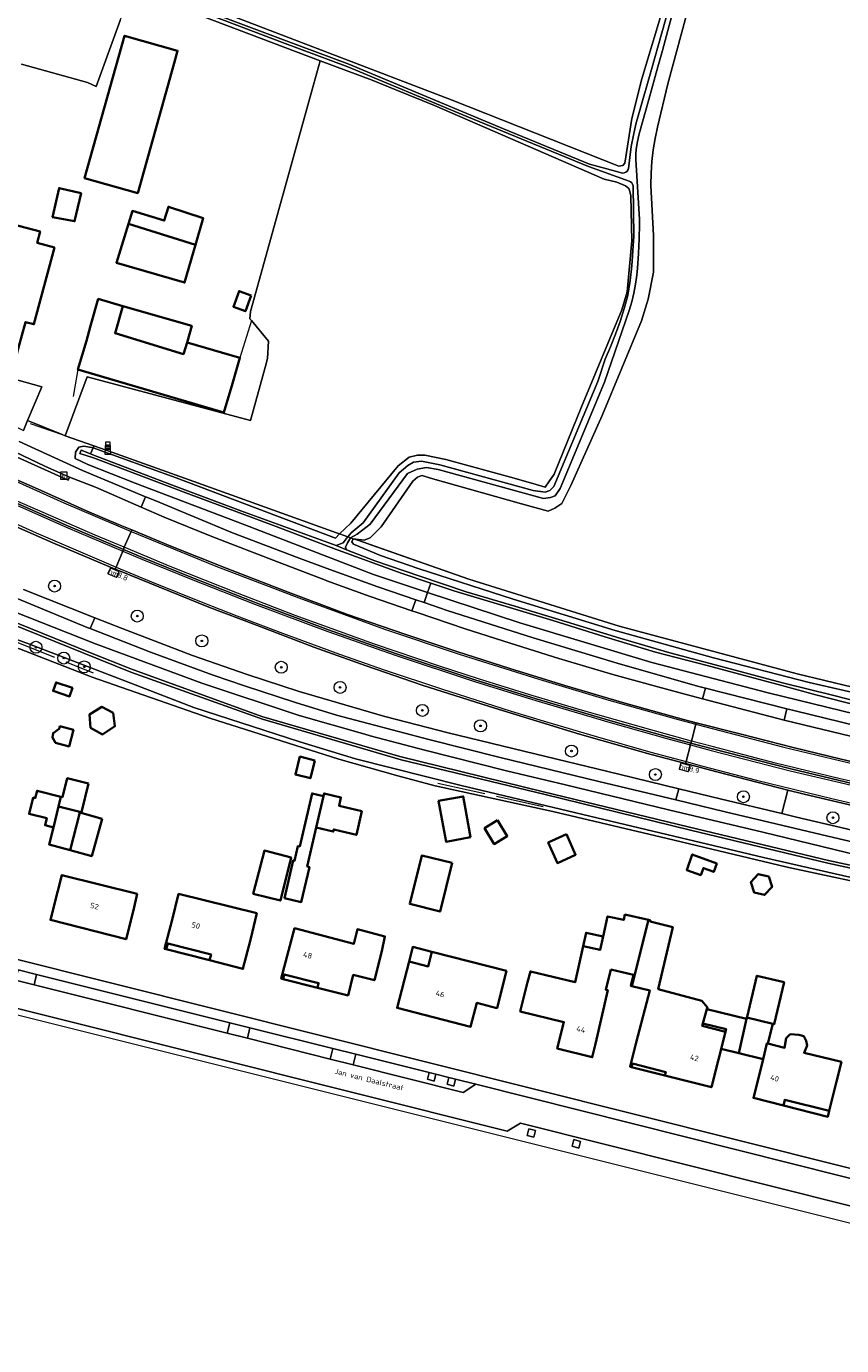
# Model space of a CAD drawing. Header units: metres. Extents: x 178952 to 185583, y 415201 to 419317.
# Tile 135 of 165: x 184830 to 184966, y 415333 to 415553. Entities that reach past the tile are written whole.
import ezdxf
from ezdxf.enums import TextEntityAlignment as Align

# ---------------------------------------------------------------- set-up
doc = ezdxf.new("R2010")
doc.units = ezdxf.units.M
doc.linetypes.add('IE-TERREINAFSCHEIDING', pattern=[10, 8, -2])
for name, color, linetype, lineweight in [('B-WE-AM-AS_WEG-T18', 1, 'Continuous', 18), ('B-WE-VW-HECTOMETRERING-S', 7, 'Continuous', 25), ('B-XX-GR-BOOM-S', 90, 'Continuous', 25), ('B-XX-IE-MEUBILAIR_WEGMEUBILAIR-S', 7, 'Continuous', 25), ('B-XX-IE-TERREINAFSCHEIDING-G', 253, 'IE-TERREINAFSCHEIDING', 18), ('B-XX-IE-TERREINAFSCHEIDING_KUNSTMATIG_HEKWERK_RASTER-G', 253, 'IE-TERREINAFSCHEIDING-KUNSTMATIG', 18), ('B-XX-OG-BEBOUWING-GV', 252, 'Continuous', 35), ('B-XX-OG-BEBOUWING-T18', 252, 'Continuous', 18), ('B-XX-OG-BEBOUWING_SCHUUR-GV', 252, 'Continuous', 35), ('B-XX-OG-TERREIN_CULTUURSCHEIDING-GV', 253, 'Continuous', 18), ('B-XX-OG-TOPOGRAFIE-T18', 253, 'Continuous', 18), ('B-XX-OG-WATER-GV', 253, 'Continuous', 18), ('B-XX-OG-WATER_SLOOT-GV', 253, 'Continuous', 18), ('B-XX-OG-WEG-GV', 253, 'Continuous', 18), ('B-XX-RI-GWA_KOLK-S', 30, 'Continuous', 25), ('B-XX-VW-MARKERING-G', 253, 'Continuous', 18)]:
    doc.layers.add(name, color=color, linetype=linetype, lineweight=lineweight)
doc.styles.add('NLCS-ISO', font='NLCS-ISO.ttf')
doc.styles.add('NLCS-ISO-M-T18', font='NLCS-ISO.ttf', dxfattribs={"height": 1.8})
doc.styles.add('NLCS-ISO-M500-T18', font='NLCS-ISO.ttf', dxfattribs={"height": 0.9})
doc.linetypes.add('IE-TERREINAFSCHEIDING-KUNSTMATIG', pattern='A,4,[82,NLCS.SHX,S=0.75,R=90,X=0,Y=0],4,-2', length=10)

# ---------------------------------------------------------------- blocks, each defined once
blk = doc.blocks.new('SIE-WEG_PAAL_GRENSPAAL-SO')
at = {"linetype": 'ByBlock', "lineweight": 18}
h = blk.add_hatch(color=0, dxfattribs=at)
h.dxf.hatch_style = 1
h.paths.add_polyline_path([(0.90625, -0.5), (0.875, 0), (-0.875, 0), (-0.90625, -0.5)])
h.paths.add_polyline_path([(-0.8125, 1), (-0.84375, 0.5), (0.84375, 0.5), (0.8125, 1)])
at = {"color": 0, "linetype": 'ByBlock', "lineweight": 18}
blk.add_lwpolyline([(-1, -2), (1, -2), (0.75, 2), (-0.75, 2)], close=True, dxfattribs=at)
for points in [[(0.875, 0), (-0.875, 0)], [(0.84375, 0.5), (-0.84375, 0.5)], [(0.8125, 1), (-0.8125, 1)], [(0.90625, -0.5), (-0.90625, -0.5)]]:
    blk.add_lwpolyline(points, dxfattribs=at)
blk = doc.blocks.new('SRI-KOLK-SO')
at = {"color": 0, "linetype": 'ByBlock', "lineweight": 18}
blk.add_lwpolyline([(-1.125, -1.125), (1.125, -1.125), (1.125, 1.125), (-1.125, 1.125)], close=True, dxfattribs=at)
at = {"color": 0, "linetype": 'ByBlock', "lineweight": 18, "style": 'NLCS-ISO'}
blk.add_text('k', height=1.5, dxfattribs=at).set_placement((0, 0), align=Align.MIDDLE_CENTER)
blk = doc.blocks.new('SGR-BOOM_01-SO')
at = {"linetype": 'ByBlock', "lineweight": 18}
h = blk.add_hatch(color=0, dxfattribs=at)
h.dxf.hatch_style = 1
edge = h.paths.add_edge_path()
edge.add_arc((0, 0), 0.25, 0, 360)
at = {"color": 0, "linetype": 'ByBlock', "lineweight": 18}
for radius in [2, 0.25]:
    blk.add_circle((0, 0), radius, dxfattribs=at)
blk = doc.blocks.new('SVW-HECTOMETERPAAL-SO')
at = {"lineweight": 18}
blk.add_lwpolyline([(-0.71, -0.52), (0.71, -0.52, 0.414214), (0.8, -0.44), (0.8, 0.44, 0.414214), (0.71, 0.52), (-0.71, 0.52, 0.414214), (-0.8, 0.44), (-0.8, -0.44, 0.414214)], format="xyb", close=True, dxfattribs=at)
at = {"lineweight": 18, "style": 'NLCS-ISO'}
blk.add_text('hm', height=0.9, dxfattribs=at).set_placement((0, 0), align=Align.MIDDLE_CENTER)

msp = doc.modelspace()

# ---------------------------------------------------------------- linework, layer by layer
at = {"layer": 'B-XX-IE-TERREINAFSCHEIDING-G'}
for points in [[(184867.475, 415503.943), (184865.573, 415497.74)], [(184838.572, 415495.772), (184837.752, 415491.302)], [(184817.981, 415454.542), (184841.118, 415445.257)], [(184898.537, 415426.857), (184917.441, 415422.675)]]:
    msp.add_lwpolyline(points, dxfattribs=at)
at = {"layer": 'B-XX-IE-TERREINAFSCHEIDING_KUNSTMATIG_HEKWERK_RASTER-G'}
for points in [[(184830.629, 415486.807), (184835.948, 415484.933), (184841.244, 415483.06), (184844.2, 415482.014), (184857.862, 415477.137), (184881.636, 415468.578)], [(184887.39, 415466.6), (184903.71, 415460.872), (184928.765, 415453.017), (184958.378, 415445.074), (184981.472, 415439.559), (185009.271, 415434.101), (185044.009, 415428.872), (185071.772, 415426.278), (185075.099, 415425.967), (185098.405, 415424.783)]]:
    msp.add_lwpolyline(points, dxfattribs=at)
at = {"layer": 'B-XX-OG-BEBOUWING-GV'}
for points in [[(184839.083, 415525.161), (184835.437, 415525.992), (184834.34, 415521.172), (184838.01, 415520.462)], [(184847.002, 415520.061), (184858.148, 415516.521), (184859.441, 415520.983), (184853.661, 415522.9), (184852.96, 415520.59), (184847.662, 415522.188)], [(184834.67, 415516.11), (184831.78, 415516.87), (184832.27, 415518.74), (184825.47, 415520.52), (184825, 415518.71), (184821.11, 415519.73), (184819.27, 415512.67), (184820.47, 415512.35), (184817.752, 415502.022), (184816.502, 415497.18), (184827.38, 415494.36), (184828.63, 415499.202), (184829.84, 415503.68), (184831.23, 415503.33)], [(184858.148, 415516.521), (184847.002, 415520.061), (184844.98, 415513.55), (184856.33, 415510.25)], [(184867.447, 415508.085), (184865.424, 415508.833), (184864.467, 415506.243), (184866.49, 415505.495)], [(184844.755, 415501.813), (184846.061, 415506.349), (184841.96, 415507.53), (184840.686, 415503.049), (184839.981, 415500.571), (184838.572, 415495.772), (184862.9, 415488.63), (184864.312, 415493.43), (184865.573, 415497.74), (184856.767, 415500.271), (184856.155, 415498.352)], [(184857.554, 415503.041), (184846.061, 415506.349), (184844.755, 415501.813), (184856.155, 415498.352), (184856.767, 415500.271)], [(184837.651, 415442.736), (184834.918, 415443.654), (184834.44, 415442.231), (184837.173, 415441.313)], [(184837.819, 415435.748), (184835.567, 415436.345), (184835.46, 415435.94), (184834.435, 415435.204), (184834.32, 415434.467), (184834.835, 415433.581), (184837.088, 415432.985)], [(184835.345, 415422.98), (184835.75, 415424.616), (184831.759, 415425.611), (184831.451, 415424.376), (184831.114, 415424.46), (184830.44, 415421.763), (184833.381, 415421.029), (184833.086, 415419.849), (184834.478, 415419.482)], [(184885.89, 415422.229), (184882.076, 415423.11), (184882.398, 415424.505), (184879.587, 415425.154), (184879.488, 415424.725), (184878.275, 415419.474), (184881.11, 415418.819), (184881.189, 415419.165), (184884.972, 415418.256)], [(184838.883, 415421.972), (184838.913, 415422.092), (184835.345, 415422.98), (184834.478, 415419.482), (184833.775, 415416.676), (184837.305, 415415.701)], [(184842.6, 415420.945), (184838.883, 415421.972), (184837.305, 415415.701), (184840.879, 415414.714)], [(184908.499, 415420.691), (184906.332, 415419.368), (184907.944, 415416.728), (184910.111, 415418.051)], [(184874.095, 415414.489), (184869.632, 415415.633), (184867.789, 415408.443), (184872.303, 415407.317)], [(184945.029, 415413.511), (184940.936, 415414.993), (184939.998, 415412.402), (184942.35, 415411.55), (184942.777, 415412.728), (184944.518, 415412.098)], [(184848.465, 415408.434), (184835.893, 415411.547), (184835.22, 415408.93), (184833.99, 415404.08), (184846.59, 415400.88), (184847.82, 415405.73)], [(184868.372, 415405.196), (184855.333, 415408.428), (184854.3, 415404.12), (184853.02, 415399.28), (184853.29, 415399.21), (184853.55, 415400.18), (184860.75, 415398.32), (184860.51, 415397.36), (184866.06, 415395.94), (184867.3, 415400.78)], [(184927.333, 415395.853), (184931.152, 415394.927), (184930.707, 415393.09), (184930.853, 415393.055), (184933.657, 415404.089), (184929.709, 415404.976), (184929.512, 415404.084), (184926.81, 415404.687), (184926.069, 415401.327), (184925.574, 415399.083), (184922.73, 415399.713), (184921.401, 415393.711), (184913.973, 415395.512), (184913.47, 415393.71), (184912.27, 415388.86), (184919.53, 415387.06), (184918.44, 415382.67), (184924.25, 415381.21), (184924.83, 415383.43), (184926.843, 415392.391), (184926.513, 415392.471)], [(184889.18, 415398.9), (184889.724, 415401.35), (184885.132, 415402.538), (184884.545, 415400.136), (184874.658, 415402.701), (184873.672, 415398.94), (184872.46, 415394.32), (184872.74, 415394.24), (184872.96, 415395.02), (184878.67, 415393.58), (184878.46, 415392.79), (184883.58, 415391.51), (184884.43, 415394.93), (184887.97, 415394.04)], [(184930.82, 415379.57), (184930.98, 415380.17), (184936.52, 415378.74), (184936.38, 415378.17), (184944.12, 415376.23), (184946.455, 415385.477), (184942.602, 415386.442), (184942.709, 415386.831), (184943.368, 415389.234), (184943.441, 415389.501), (184942.503, 415390.6), (184935.267, 415392.561), (184937.687, 415402.868), (184933.921, 415403.81), (184933.965, 415404.02), (184933.657, 415404.089), (184930.853, 415393.055), (184933.885, 415392.321), (184931.57, 415383.65), (184930.57, 415379.65)], [(184926.069, 415401.327), (184923.227, 415401.956), (184922.73, 415399.713), (184925.574, 415399.083)], [(184853.55, 415400.18), (184853.29, 415399.21), (184860.51, 415397.36), (184860.75, 415398.32)], [(184909.978, 415395.601), (184897.561, 415398.779), (184896.941, 415396.356), (184893.744, 415397.174), (184891.76, 415389.42), (184903.99, 415386.29), (184905.009, 415390.27), (184908.392, 415389.404), (184908.408, 415389.466)], [(184897.561, 415398.779), (184894.364, 415399.597), (184893.744, 415397.174), (184896.941, 415396.356)], [(184872.96, 415395.02), (184872.74, 415394.24), (184878.46, 415392.79), (184878.67, 415393.58)], [(184956.267, 415393.698), (184951.704, 415394.793), (184950.062, 415387.953), (184950.031, 415387.826), (184954.338, 415386.792), (184954.594, 415386.731)], [(184946.455, 415385.477), (184945.73, 415382.618), (184948.67, 415381.898), (184949.986, 415387.631), (184943.368, 415389.234), (184942.709, 415386.831), (184946.557, 415385.898)], [(184954.338, 415386.792), (184950.031, 415387.826), (184949.986, 415387.631), (184948.67, 415381.898), (184952.733, 415380.903), (184953.375, 415383.525), (184953.543, 415383.483)], [(184965.775, 415380.43), (184959.569, 415381.979), (184960.065, 415383.195), (184959.925, 415383.924), (184959.494, 415384.728), (184958.695, 415384.952), (184957.24, 415385.035), (184956.58, 415384.385), (184956.321, 415382.79), (184953.543, 415383.483), (184953.375, 415383.525), (184952.733, 415380.903), (184952.34, 415379.3), (184951.11, 415374.45), (184956.11, 415373.18), (184956.37, 415374.14), (184963.74, 415372.3), (184964.95, 415377.15)], [(184930.98, 415380.17), (184930.82, 415379.57), (184936.38, 415378.17), (184936.52, 415378.74)], [(184956.37, 415374.14), (184956.11, 415373.18), (184963.488, 415371.306), (184963.74, 415372.3)]]:
    msp.add_lwpolyline(points, close=True, dxfattribs=at)
at = {"layer": 'B-XX-OG-BEBOUWING_SCHUUR-GV'}
for points in [[(184854.6, 415546.794), (184855.188, 415548.886), (184846.331, 415551.373), (184839.668, 415527.647), (184848.525, 415525.16)], [(184844.451, 415438.585), (184842.579, 415439.587), (184840.515, 415438.317), (184840.674, 415436.104), (184842.682, 415434.982), (184844.74, 415436.348)], [(184878.062, 415430.664), (184875.57, 415431.293), (184874.815, 415428.306), (184877.307, 415427.677)], [(184840.343, 415426.791), (184836.778, 415427.682), (184835.994, 415424.555), (184835.75, 415424.616), (184835.345, 415422.98), (184838.913, 415422.092), (184839.152, 415422.026)], [(184878.275, 415419.474), (184879.488, 415424.725), (184877.572, 415425.167), (184875.533, 415416.328), (184875.233, 415416.398), (184874.667, 415413.945), (184874.443, 415413.997), (184872.992, 415407.711), (184875.793, 415407.065), (184877.14, 415412.9), (184876.776, 415412.984)], [(184903.052, 415423.164), (184902.777, 415424.67), (184898.67, 415423.92), (184898.945, 415422.414), (184899.914, 415417.107), (184903.977, 415417.849)], [(184919.975, 415418.349), (184916.927, 415416.987), (184918.453, 415413.573), (184921.5, 415414.935)], [(184900.928, 415413.577), (184895.884, 415414.844), (184893.852, 415406.749), (184898.897, 415405.482)], [(184953.703, 415411.317), (184951.934, 415411.732), (184950.69, 415410.407), (184951.215, 415408.668), (184952.984, 415408.252), (184954.228, 415409.577)]]:
    msp.add_lwpolyline(points, close=True, dxfattribs=at)
at = {"layer": 'B-XX-OG-TERREIN_CULTUURSCHEIDING-GV'}
for points in [[(184829.167, 415546.645), (184840.147, 415543.602), (184841.602, 415542.941), (184845.613, 415553.897), (184846.993, 415557.771), (184846.288, 415557.993), (184832.34, 415563.359), (184813.106, 415570.943)], [(184859.716, 415556.392), (184900.914, 415540.661), (184928.709, 415529.671), (184929.352, 415529.738), (184929.713, 415530.164), (184930.838, 415537.589), (184932.529, 415544.224), (184936.481, 415557.275)], [(184940.609, 415557.314), (184936.856, 415543.341), (184935.129, 415536.149), (184934.745, 415534.254), (184934.44, 415532.345), (184934.214, 415530.425), (184934.067, 415528.497), (184934.001, 415526.564), (184933.999, 415526.43), (184934.443, 415518.109), (184934.472, 415512.003), (184933.568, 415507.503), (184932.475, 415503.904), (184925.919, 415488.101), (184920.714, 415476.457), (184919.215, 415473.449), (184918.013, 415472.672), (184916.906, 415472.202), (184912.465, 415473.384), (184897.318, 415477.695), (184895.902, 415478.144), (184895.693, 415478.092), (184895.139, 415477.844), (184894.361, 415477.202), (184889.098, 415469.548), (184887.268, 415467.737), (184886.263, 415467.352), (184884.448, 415467.552), (184885.026, 415467.403), (184903.71, 415460.872), (184928.765, 415453.017), (184958.378, 415445.074), (184981.472, 415439.559)], [(184827.38, 415494.36), (184832.567, 415492.907), (184830.156, 415487.266), (184835.948, 415484.933), (184836.465, 415484.75), (184840.09, 415494.538), (184867.336, 415487.257), (184869.815, 415496.31), (184870.171, 415497.613), (184870.303, 415500.523), (184867.475, 415503.943), (184867.226, 415504.245), (184867.336, 415505.458), (184877.847, 415543.2), (184878.943, 415547.216), (184859.275, 415554.609)], [(184845.613, 415553.897), (184841.602, 415542.941), (184840.147, 415543.602), (184829.167, 415546.645)], [(184825.47, 415520.52), (184832.27, 415518.74), (184831.78, 415516.87), (184834.67, 415516.11), (184831.23, 415503.33), (184829.84, 415503.68)], [(184974.883, 415409.007), (184956.726, 415412.863), (184956.497, 415412.921), (184936.745, 415417.668), (184917.702, 415422.166), (184898.11, 415426.4), (184891.844, 415428.105), (184882.016, 415430.886), (184860.558, 415437.709), (184840.938, 415444.515), (184817.67, 415453.556)], [(184809.177, 415402.356), (185018.519, 415349.831), (185046.102, 415342.91)]]:
    msp.add_lwpolyline(points, dxfattribs=at)
for points in [[(184929.181, 415505.725), (184930.06, 415508.721), (184930.836, 415517.22), (184930.675, 415524.726), (184930.397, 415525.871), (184930.338, 415525.923), (184929.829, 415526.376), (184928.332, 415526.958), (184926.263, 415527.473), (184897.977, 415539.753), (184891.514, 415542.374), (184887.573, 415543.972), (184878.943, 415547.216), (184877.847, 415543.2), (184867.336, 415505.458), (184867.226, 415504.245), (184867.475, 415503.943), (184870.303, 415500.523), (184870.171, 415497.613), (184869.815, 415496.31), (184867.336, 415487.257), (184840.09, 415494.538), (184836.465, 415484.75), (184841.244, 415483.06), (184844.2, 415482.014), (184857.862, 415477.137), (184881.636, 415468.578), (184882.162, 415468.386), (184884.021, 415470.169), (184891.917, 415479.714), (184893.772, 415481.19), (184895.166, 415481.531), (184896.392, 415481.523), (184899.877, 415480.787), (184911.267, 415477.661), (184914.897, 415476.644), (184916.428, 415476.17), (184917.055, 415477.054), (184917.929, 415478.346), (184922.493, 415489.549)], [(184839.083, 415525.161), (184838.01, 415520.462), (184834.34, 415521.172), (184835.437, 415525.992)], [(184844.98, 415513.55), (184847.002, 415520.061), (184858.148, 415516.521), (184856.33, 415510.25)], [(184846.061, 415506.349), (184857.554, 415503.041), (184856.767, 415500.271), (184865.573, 415497.74), (184864.312, 415493.43), (184862.9, 415488.63), (184838.572, 415495.772), (184839.981, 415500.571), (184840.686, 415503.049), (184841.96, 415507.53)], [(184837.651, 415442.736), (184837.173, 415441.313), (184834.44, 415442.231), (184834.918, 415443.654)], [(184837.819, 415435.748), (184837.088, 415432.985), (184834.835, 415433.581), (184834.32, 415434.467), (184834.435, 415435.204), (184835.46, 415435.94), (184835.567, 415436.345)], [(184834.478, 415419.482), (184833.086, 415419.849), (184833.381, 415421.029), (184830.44, 415421.763), (184831.114, 415424.46), (184831.451, 415424.376), (184831.759, 415425.611), (184835.75, 415424.616), (184835.345, 415422.98), (184838.913, 415422.092), (184838.883, 415421.972), (184837.305, 415415.701), (184833.775, 415416.676)], [(184885.89, 415422.229), (184884.972, 415418.256), (184881.189, 415419.165), (184881.11, 415418.819), (184878.275, 415419.474), (184879.488, 415424.725), (184879.587, 415425.154), (184882.398, 415424.505), (184882.076, 415423.11)], [(184874.095, 415414.489), (184872.303, 415407.317), (184867.789, 415408.443), (184869.632, 415415.633)], [(184945.029, 415413.511), (184944.518, 415412.098), (184942.777, 415412.728), (184942.35, 415411.55), (184939.998, 415412.402), (184940.936, 415414.993)], [(184848.465, 415408.434), (184847.82, 415405.73), (184846.59, 415400.88), (184833.99, 415404.08), (184835.22, 415408.93), (184835.893, 415411.547)], [(184853.29, 415399.21), (184853.02, 415399.28), (184854.3, 415404.12), (184855.333, 415408.428), (184868.372, 415405.196), (184867.3, 415400.78), (184866.06, 415395.94), (184860.51, 415397.36), (184860.75, 415398.32), (184853.55, 415400.18)], [(184927.333, 415395.853), (184926.513, 415392.471), (184926.843, 415392.391), (184924.83, 415383.43), (184924.25, 415381.21), (184918.44, 415382.67), (184919.53, 415387.06), (184912.27, 415388.86), (184913.47, 415393.71), (184913.973, 415395.512), (184921.401, 415393.711), (184922.73, 415399.713), (184925.574, 415399.083), (184926.069, 415401.327), (184926.81, 415404.687), (184929.512, 415404.084), (184929.709, 415404.976), (184933.657, 415404.089), (184933.965, 415404.02), (184933.921, 415403.81), (184937.687, 415402.868), (184935.267, 415392.561), (184942.503, 415390.6), (184943.441, 415389.501), (184943.368, 415389.234), (184942.709, 415386.831), (184942.602, 415386.442), (184946.455, 415385.477), (184944.12, 415376.23), (184936.38, 415378.17), (184936.52, 415378.74), (184930.98, 415380.17), (184930.82, 415379.57), (184930.57, 415379.65), (184931.57, 415383.65), (184933.885, 415392.321), (184930.853, 415393.055), (184930.707, 415393.09), (184931.152, 415394.927)], [(184872.74, 415394.24), (184872.46, 415394.32), (184873.672, 415398.94), (184874.658, 415402.701), (184884.545, 415400.136), (184885.132, 415402.538), (184889.724, 415401.35), (184889.18, 415398.9), (184887.97, 415394.04), (184884.43, 415394.93), (184883.58, 415391.51), (184878.46, 415392.79), (184878.67, 415393.58), (184872.96, 415395.02)], [(184909.978, 415395.601), (184908.408, 415389.466), (184908.392, 415389.404), (184905.009, 415390.27), (184903.99, 415386.29), (184891.76, 415389.42), (184893.744, 415397.174), (184896.941, 415396.356), (184897.561, 415398.779)], [(184950.031, 415387.826), (184950.062, 415387.953), (184951.704, 415394.793), (184956.267, 415393.698), (184954.594, 415386.731), (184954.338, 415386.792)], [(184956.11, 415373.18), (184951.11, 415374.45), (184952.34, 415379.3), (184952.733, 415380.903), (184953.375, 415383.525), (184953.543, 415383.483), (184956.321, 415382.79), (184956.58, 415384.385), (184957.24, 415385.035), (184958.695, 415384.952), (184959.494, 415384.728), (184959.925, 415383.924), (184960.065, 415383.195), (184959.569, 415381.979), (184965.775, 415380.43), (184964.95, 415377.15), (184963.74, 415372.3), (184956.37, 415374.14)], [(184898.205, 415378.372), (184897.09, 415378.651), (184896.797, 415377.545), (184897.909, 415377.25)], [(184901.503, 415377.548), (184900.387, 415377.827), (184900.093, 415376.715), (184901.204, 415376.421)], [(184914.825, 415368.988), (184913.713, 415369.282), (184913.419, 415368.17), (184914.53, 415367.876)], [(184922.307, 415367.205), (184921.195, 415367.499), (184920.901, 415366.388), (184922.012, 415366.093)]]:
    msp.add_lwpolyline(points, close=True, dxfattribs=at)
at = {"layer": 'B-XX-OG-WATER-GV'}
for points in [[(184859.776, 415555.148), (184872.651, 415550.266), (184883.52, 415546.204), (184902.726, 415538.216), (184909.319, 415535.474), (184923.666, 415529.579), (184929.789, 415527.392), (184930.396, 415527.175), (184930.642, 415527.063), (184930.844, 415526.884), (184930.985, 415526.654), (184931.057, 415526.346), (184931.176, 415517.995), (184931.053, 415515.522), (184930.851, 415513.054), (184930.569, 415510.594), (184930.207, 415508.144), (184930.198, 415508.091), (184929.595, 415505.919), (184928.914, 415503.769), (184928.158, 415501.645), (184927.327, 415499.549), (184926.422, 415497.484), (184925.186, 415493.782), (184917.856, 415476.284), (184917.201, 415475.611), (184916.395, 415475.363), (184914.435, 415475.649), (184898.864, 415479.914), (184895.8, 415480.498), (184894.496, 415480.355), (184893.535, 415479.789), (184892.1, 415478.552), (184886.11, 415470.247), (184884.091, 415468.549), (184883.523, 415467.89), (184883.969, 415467.727), (184885.083, 415468.355), (184887.271, 415469.992), (184893.463, 415478.467), (184895.084, 415479.171), (184896.649, 415479.451), (184898.57, 415479.104), (184916.118, 415474.298), (184917.314, 415474.436), (184918.079, 415474.751), (184918.905, 415475.977), (184926.296, 415493.644), (184930.402, 415505.605), (184930.837, 415507.046), (184931.194, 415508.507), (184931.474, 415509.985), (184931.674, 415511.476), (184931.777, 415512.674), (184931.982, 415515.101), (184932.108, 415517.534), (184932.154, 415519.969), (184932.152, 415520.755), (184931.533, 415530.744), (184931.55, 415531.824), (184931.585, 415532.324), (184931.593, 415532.413), (184931.733, 415533.483), (184931.952, 415534.54), (184932.091, 415535.062), (184933.68, 415540.76), (184935.189, 415546.173), (184935.949, 415548.9), (184938.341, 415557.906)], [(184937.554, 415558.035), (184934.119, 415545.743), (184931.842, 415537.811), (184931.534, 415536.655), (184931.11, 415534.812), (184930.765, 415532.952), (184930.498, 415531.08), (184930.311, 415529.197), (184930.264, 415529.092), (184930.091, 415528.842), (184929.86, 415528.645), (184929.585, 415528.515), (184929.286, 415528.46), (184926.706, 415529.189), (184923.828, 415530.002), (184914.777, 415533.721), (184909.492, 415535.893), (184883.687, 415546.626), (184872.811, 415550.69), (184859.959, 415555.512)]]:
    msp.add_lwpolyline(points, dxfattribs=at)
at = {"layer": 'B-XX-OG-WATER_SLOOT-GV'}
for points in [[(184936.481, 415557.275), (184932.529, 415544.224), (184930.838, 415537.589), (184929.713, 415530.164), (184929.352, 415529.738), (184928.709, 415529.671), (184900.914, 415540.661), (184859.716, 415556.392)], [(184859.959, 415555.512), (184872.811, 415550.69), (184883.687, 415546.626), (184909.492, 415535.893), (184914.777, 415533.721), (184923.828, 415530.002), (184926.706, 415529.189), (184929.286, 415528.46), (184929.585, 415528.515), (184929.86, 415528.645), (184930.091, 415528.842), (184930.264, 415529.092), (184930.311, 415529.197), (184930.498, 415531.08), (184930.765, 415532.952), (184931.11, 415534.812), (184931.534, 415536.655), (184931.842, 415537.811), (184934.119, 415545.743), (184937.554, 415558.035)], [(184938.341, 415557.906), (184935.949, 415548.9), (184935.189, 415546.173), (184933.68, 415540.76), (184932.091, 415535.062), (184931.952, 415534.54), (184931.733, 415533.483), (184931.593, 415532.413), (184931.585, 415532.324), (184931.55, 415531.824), (184931.533, 415530.744), (184932.152, 415520.755), (184932.154, 415519.969), (184932.108, 415517.534), (184931.982, 415515.101), (184931.777, 415512.674), (184931.674, 415511.476), (184931.474, 415509.985), (184931.194, 415508.507), (184930.837, 415507.046), (184930.402, 415505.605), (184926.296, 415493.644), (184918.905, 415475.977), (184918.079, 415474.751), (184917.314, 415474.436), (184916.118, 415474.298), (184898.57, 415479.104), (184896.649, 415479.451), (184895.084, 415479.171), (184893.463, 415478.467), (184887.271, 415469.992), (184885.083, 415468.355), (184883.969, 415467.727), (184884.448, 415467.552), (184886.263, 415467.352), (184887.268, 415467.737), (184889.098, 415469.548), (184894.361, 415477.202), (184895.139, 415477.844), (184895.693, 415478.092), (184895.902, 415478.144), (184897.318, 415477.695), (184912.465, 415473.384), (184916.906, 415472.202), (184918.013, 415472.672), (184919.215, 415473.449), (184920.714, 415476.457), (184925.919, 415488.101), (184932.475, 415503.904), (184933.568, 415507.503), (184934.472, 415512.003), (184934.443, 415518.109), (184933.999, 415526.43), (184934.001, 415526.564), (184934.067, 415528.497), (184934.214, 415530.425), (184934.44, 415532.345), (184934.745, 415534.254), (184935.129, 415536.149), (184936.856, 415543.341), (184940.609, 415557.314)], [(184859.275, 415554.609), (184878.943, 415547.216), (184887.573, 415543.972), (184891.514, 415542.374), (184897.977, 415539.753), (184926.263, 415527.473), (184928.332, 415526.958), (184929.829, 415526.376), (184930.338, 415525.923), (184930.397, 415525.871), (184930.675, 415524.726), (184930.836, 415517.22), (184930.06, 415508.721), (184929.181, 415505.725), (184922.493, 415489.549), (184917.929, 415478.346), (184917.055, 415477.054), (184916.428, 415476.17), (184914.897, 415476.644), (184911.267, 415477.661), (184899.877, 415480.787), (184896.392, 415481.523), (184895.166, 415481.531), (184893.772, 415481.19), (184891.917, 415479.714), (184884.021, 415470.169), (184882.162, 415468.386), (184883.523, 415467.89), (184884.091, 415468.549), (184886.11, 415470.247), (184892.1, 415478.552), (184893.535, 415479.789), (184894.496, 415480.355), (184895.8, 415480.498), (184898.864, 415479.914), (184914.435, 415475.649), (184916.395, 415475.363), (184917.201, 415475.611), (184917.856, 415476.284), (184925.186, 415493.782), (184926.422, 415497.484), (184927.327, 415499.549), (184928.158, 415501.645), (184928.914, 415503.769), (184929.595, 415505.919), (184930.198, 415508.091), (184930.207, 415508.144), (184930.569, 415510.594), (184930.851, 415513.054), (184931.053, 415515.522), (184931.176, 415517.995), (184931.057, 415526.346), (184930.985, 415526.654), (184930.844, 415526.884), (184930.642, 415527.063), (184930.396, 415527.175), (184929.789, 415527.392), (184923.666, 415529.579), (184909.319, 415535.474), (184902.726, 415538.216), (184883.52, 415546.204), (184872.651, 415550.266), (184859.776, 415555.148)], [(184969.286, 415440.232), (184964.265, 415441.541), (184955.968, 415443.601), (184944.733, 415446.6), (184937.174, 415448.595), (184928.884, 415451.045), (184919.957, 415453.719), (184911.352, 415456.33), (184903.279, 415458.764), (184895.553, 415461.336), (184888.024, 415463.915), (184883.342, 415465.752), (184881.604, 415466.434), (184865.703, 415472.228), (184854.147, 415476.57), (184841.075, 415481.549), (184840.69, 415481.703), (184839.109, 415482.332), (184838.884, 415481.787), (184841.165, 415481.073), (184856.533, 415475.243), (184871.576, 415469.617), (184881.475, 415465.847), (184892.448, 415461.84), (184897.356, 415460.192), (184901.194, 415458.902), (184917.711, 415453.956), (184926.353, 415451.225), (184934.785, 415448.714), (184943.429, 415446.463), (184955.835, 415443.141), (184961.515, 415441.613), (184968.692, 415439.763)], [(184975.952, 415440.106), (184960.405, 415443.616), (184944.449, 415447.766), (184928.061, 415452.298), (184911.08, 415457.534), (184895.261, 415462.645), (184889.001, 415464.816), (184884.498, 415466.69), (184884.185, 415467.046), (184884.448, 415467.552), (184883.969, 415467.727), (184883.479, 415466.92), (184883.149, 415466.173), (184883.342, 415465.752), (184888.024, 415463.915), (184895.553, 415461.336), (184903.279, 415458.764), (184911.352, 415456.33), (184919.957, 415453.719), (184928.884, 415451.045), (184937.174, 415448.595), (184944.733, 415446.6), (184955.968, 415443.601), (184964.265, 415441.541), (184969.286, 415440.232)], [(184968.692, 415439.763), (184961.515, 415441.613), (184955.835, 415443.141), (184943.429, 415446.463), (184934.785, 415448.714), (184926.353, 415451.225), (184917.711, 415453.956), (184901.194, 415458.902), (184897.356, 415460.192), (184896.835, 415458.641), (184912.204, 415453.555), (184934.219, 415446.953), (184953.555, 415441.907), (184970.631, 415437.762)], [(184968.438, 415414.888), (184952.69, 415418.686), (184936.973, 415422.405), (184919.781, 415426.611), (184909.988, 415428.906), (184896.392, 415432.357), (184887.261, 415434.763), (184886.399, 415435.009), (184875.405, 415438.153), (184859.211, 415443.542), (184841.479, 415450.107), (184821.067, 415458.136)], [(184819.719, 415453.983), (184830.527, 415450.05), (184847.401, 415443.525), (184857.87, 415439.456), (184875.532, 415433.745), (184884.822, 415430.92), (184902.429, 415426.487), (184928.513, 415420.282), (184952.795, 415414.502), (184973.537, 415409.764)], [(184826.839, 415454.171), (184840.666, 415448.559), (184847.366, 415445.934), (184869.206, 415437.957), (184885.857, 415433.138), (184892.179, 415431.308), (184916.159, 415425.409), (184940.268, 415419.573), (184963.603, 415413.989), (184988.347, 415408.672), (185016.39, 415403.497), (185029.189, 415401.531), (185042.626, 415398.927), (185042.557, 415398.414), (185029.208, 415401.009), (185014.918, 415403.422), (184988.481, 415408.185), (184963.524, 415413.538), (184940.649, 415419.044), (184916.43, 415424.965), (184892.417, 415430.753), (184869.319, 415437.516), (184847.384, 415445.378), (184826.762, 415453.686)], [(184826.762, 415453.686), (184847.384, 415445.378), (184869.319, 415437.516), (184892.417, 415430.753), (184916.43, 415424.965), (184940.649, 415419.044), (184963.524, 415413.538), (184988.481, 415408.185), (185014.918, 415403.422), (185029.208, 415401.009), (185042.557, 415398.414), (185042.626, 415398.927), (185029.189, 415401.531), (185016.39, 415403.497), (184988.347, 415408.672), (184963.603, 415413.989), (184940.268, 415419.573), (184916.159, 415425.409), (184892.179, 415431.308), (184885.857, 415433.138), (184869.206, 415437.957), (184847.366, 415445.934), (184840.666, 415448.559), (184826.839, 415454.171)]]:
    msp.add_lwpolyline(points, dxfattribs=at)
for points in [[(184839.109, 415482.332), (184840.69, 415481.703), (184841.1, 415482.708), (184840.825, 415482.807), (184839.557, 415483.014), (184838.701, 415482.815), (184838.182, 415482.019), (184838.101, 415480.972), (184840.215, 415479.974), (184848.103, 415476.858), (184866.359, 415469.882), (184880.061, 415464.608), (184887.801, 415461.63), (184896.835, 415458.641), (184897.356, 415460.192), (184892.448, 415461.84), (184881.475, 415465.847), (184871.576, 415469.617), (184856.533, 415475.243), (184841.165, 415481.073), (184838.884, 415481.787)], [(184841.1, 415482.708), (184840.69, 415481.703), (184841.075, 415481.549), (184854.147, 415476.57), (184865.703, 415472.228), (184881.604, 415466.434), (184882.777, 415466.928), (184883.253, 415467.576), (184883.523, 415467.89), (184882.162, 415468.386), (184881.484, 415467.693), (184854.911, 415477.719)], [(184883.969, 415467.727), (184883.523, 415467.89), (184883.253, 415467.576), (184882.777, 415466.928), (184881.604, 415466.434), (184883.342, 415465.752), (184883.149, 415466.173), (184883.479, 415466.92)]]:
    msp.add_lwpolyline(points, close=True, dxfattribs=at)
at = {"layer": 'B-XX-OG-WEG-GV'}
for points in [[(184756.675, 415510.326), (184756.526, 415510.066), (184755.117, 415507.603), (184754.947, 415507.306), (184758.617, 415505.17), (184770.609, 415498.414), (184783.719, 415491.212), (184797.339, 415484.31), (184809.302, 415478.329), (184819.142, 415473.697), (184821.714, 415472.466), (184834.366, 415466.907), (184844.774, 415462.53), (184844.918, 415462.873), (184846.039, 415465.536), (184846.156, 415465.813), (184836.999, 415469.667), (184826.618, 415474.292), (184815.567, 415479.37), (184806.164, 415483.847), (184793.433, 415490.202), (184786.095, 415493.993), (184777.299, 415498.692), (184766.567, 415504.684)], [(184832.567, 415492.907), (184827.38, 415494.36), (184816.502, 415497.18), (184815.058, 415497.537), (184813.799, 415492.875), (184814.329, 415492.701), (184823.752, 415488.179), (184823.936, 415488.377), (184829.524, 415485.63), (184830.156, 415487.266)], [(184805.08, 415492.786), (184804.773, 415492.214), (184813.535, 415488.03), (184823.02, 415483.668), (184827.92, 415481.423), (184836.921, 415477.369), (184837.191, 415477.866), (184833.057, 415479.684), (184828.034, 415482.039), (184819.232, 415486.022)], [(184841.244, 415483.06), (184841.1, 415482.708), (184854.911, 415477.719), (184881.484, 415467.693), (184882.162, 415468.386), (184881.636, 415468.578), (184857.862, 415477.137), (184844.2, 415482.014)], [(184849.852, 415474.591), (184849.121, 415472.855), (184852.96, 415471.188), (184860.874, 415467.943), (184871.841, 415463.767), (184879.793, 415460.663), (184880.022, 415460.573), (184887.266, 415457.952), (184894.177, 415455.6), (184894.878, 415457.415), (184888.534, 415459.584), (184880.558, 415462.48), (184875.456, 415464.333), (184864.307, 415468.596), (184851.536, 415473.891), (184850.002, 415474.528)], [(184847.525, 415469.064), (184847.414, 415468.802), (184846.302, 415466.159), (184846.156, 415465.813), (184849.311, 415464.485), (184857.547, 415461.134), (184868.291, 415456.927), (184880.316, 415452.439), (184891.504, 415448.482), (184904.724, 415444.095), (184914.924, 415440.912), (184927.352, 415437.257), (184937.178, 415434.482), (184940.703, 415433.54), (184940.796, 415433.894), (184941.537, 415436.683), (184941.605, 415436.941), (184939.459, 415437.495), (184929.717, 415440.197), (184919.72, 415443.152), (184910.522, 415445.998), (184901.722, 415448.829), (184893.038, 415451.688), (184883.512, 415454.995), (184873.573, 415458.714), (184863.254, 415462.696), (184854.061, 415466.327)], [(184846.156, 415465.813), (184846.039, 415465.536), (184844.918, 415462.873), (184844.774, 415462.53), (184845.473, 415462.235), (184860.387, 415456.201), (184868.344, 415453.164), (184877.885, 415449.54), (184886.596, 415446.403), (184895.931, 415443.192), (184908.026, 415439.37), (184922.125, 415435.034), (184933.293, 415431.87), (184933.226, 415431.894), (184939.798, 415430.132), (184939.884, 415430.456), (184940.627, 415433.255), (184940.703, 415433.54), (184937.178, 415434.482), (184927.352, 415437.257), (184914.924, 415440.912), (184904.724, 415444.095), (184891.504, 415448.482), (184880.316, 415452.439), (184868.291, 415456.927), (184857.547, 415461.134), (184849.311, 415464.485)], [(184896.264, 415456.941), (184894.878, 415457.415), (184894.177, 415455.6), (184895.065, 415455.297), (184903.086, 415452.579), (184910.589, 415450.176), (184918.714, 415447.63), (184927.684, 415444.997), (184935.175, 415442.94), (184940.75, 415441.41), (184942.658, 415440.91), (184943.13, 415442.69), (184941.827, 415443.019), (184928.402, 415446.842), (184914.402, 415451.078), (184900.093, 415455.632)], [(184841.366, 415454.436), (184840.604, 415452.627), (184850.658, 415448.698), (184861.131, 415444.864), (184866.332, 415443.096), (184874.824, 415440.317), (184881.66, 415438.212), (184886.922, 415436.817), (184897.047, 415434.135), (184908.922, 415431.171), (184925.379, 415427.162), (184938.192, 415424.08), (184938.686, 415425.941), (184928.717, 415428.351), (184914.671, 415431.753), (184900.265, 415435.237), (184889.695, 415437.983), (184875.427, 415442.125), (184866.754, 415444.961), (184857.682, 415448.146), (184845.92, 415452.623)], [(184943.13, 415442.69), (184942.658, 415440.91), (184954.983, 415437.686), (184956.213, 415437.388), (184956.666, 415439.274)], [(184975.178, 415434.796), (184973.312, 415435.202), (184958.078, 415438.918), (184956.666, 415439.274), (184956.213, 415437.388), (184970.524, 415433.923), (184974.7, 415432.994), (184985.951, 415430.49), (184999.703, 415427.756), (185013.987, 415425.271), (185027.224, 415423.19), (185036.8, 415421.783), (185039.569, 415421.43), (185039.803, 415423.39), (185028.03, 415425.03), (185015.808, 415426.898), (185002.769, 415429.133), (184988.938, 415431.807)], [(184964.956, 415419.667), (184958.309, 415421.234), (184955.85, 415421.822), (184945.551, 415424.282), (184938.686, 415425.941), (184938.192, 415424.08), (184946.395, 415422.107), (184964.466, 415417.823), (184969.436, 415416.645), (184986.886, 415412.876), (185008.529, 415408.86), (185021.772, 415406.786), (185030.269, 415405.469), (185037.425, 415404.133), (185037.5, 415404.119), (185037.736, 415406.095), (185037.656, 415406.112), (185036.958, 415406.263), (185033.985, 415406.904), (185017.646, 415409.366), (184991.889, 415413.776), (184975.598, 415417.159)], [(184831.685, 415394.993), (184828.62, 415395.758), (184828.191, 415394.063), (184831.255, 415393.295)], [(184831.685, 415394.993), (184831.255, 415393.295), (184863.445, 415385.225), (184863.882, 415386.948)], [(184867.239, 415386.109), (184863.882, 415386.948), (184863.445, 415385.225), (184866.801, 415384.383)], [(184867.239, 415386.109), (184866.801, 415384.383), (184880.614, 415380.92), (184881.055, 415382.657)], [(184884.849, 415381.709), (184881.055, 415382.657), (184880.614, 415380.92), (184884.407, 415379.969)], [(184897.09, 415378.651), (184884.849, 415381.709), (184884.407, 415379.969), (184902.747, 415375.371), (184904.865, 415376.708), (184901.503, 415377.548), (184901.204, 415376.421), (184900.093, 415376.715), (184900.387, 415377.827), (184898.205, 415378.372), (184897.909, 415377.25), (184896.797, 415377.545)], [(184914.53, 415367.876), (184913.419, 415368.17), (184913.713, 415369.282), (184914.825, 415368.988)], [(184922.012, 415366.093), (184920.901, 415366.388), (184921.195, 415367.499), (184922.307, 415367.205)]]:
    msp.add_lwpolyline(points, close=True, dxfattribs=at)
for points in [[(184828.804, 415483.768), (184839.32, 415478.967), (184849.852, 415474.591), (184850.002, 415474.528), (184851.536, 415473.891), (184864.307, 415468.596), (184875.456, 415464.333), (184880.558, 415462.48), (184888.534, 415459.584), (184894.878, 415457.415), (184896.264, 415456.941), (184896.835, 415458.641), (184887.801, 415461.63), (184880.061, 415464.608), (184866.359, 415469.882), (184848.103, 415476.858), (184840.215, 415479.974), (184838.101, 415480.972), (184838.182, 415482.019), (184838.701, 415482.815), (184839.557, 415483.014), (184840.825, 415482.807), (184841.1, 415482.708), (184841.244, 415483.06), (184836.465, 415484.75), (184835.948, 415484.933), (184830.156, 415487.266), (184829.524, 415485.63)], [(184828.034, 415482.039), (184833.057, 415479.684), (184837.191, 415477.866), (184841.471, 415476.177), (184849.121, 415472.855), (184849.852, 415474.591), (184839.32, 415478.967), (184828.804, 415483.768)], [(184970.524, 415433.923), (184956.213, 415437.388), (184954.983, 415437.686), (184942.658, 415440.91), (184940.75, 415441.41), (184935.175, 415442.94), (184927.684, 415444.997), (184918.714, 415447.63), (184910.589, 415450.176), (184903.086, 415452.579), (184895.065, 415455.297), (184894.177, 415455.6), (184887.266, 415457.952), (184880.022, 415460.573), (184879.793, 415460.663), (184871.841, 415463.767), (184860.874, 415467.943), (184852.96, 415471.188), (184849.121, 415472.855), (184841.471, 415476.177), (184837.191, 415477.866), (184836.921, 415477.369), (184827.92, 415481.423)], [(184826.618, 415474.292), (184836.999, 415469.667), (184846.156, 415465.813), (184846.302, 415466.159), (184847.414, 415468.802), (184847.525, 415469.064), (184845.342, 415469.978), (184840.095, 415472.204), (184831.427, 415476.052), (184828.268, 415477.468)], [(184828.268, 415477.468), (184831.427, 415476.052), (184840.095, 415472.204), (184845.342, 415469.978), (184847.525, 415469.064), (184854.061, 415466.327), (184863.254, 415462.696), (184873.573, 415458.714), (184883.512, 415454.995), (184893.038, 415451.688), (184901.722, 415448.829), (184910.522, 415445.998), (184919.72, 415443.152), (184929.717, 415440.197), (184939.459, 415437.495), (184941.605, 415436.941), (184949.074, 415435.015), (184957.718, 415432.815), (184965.737, 415430.894), (184974.528, 415428.8)], [(184829.525, 415459.15), (184841.366, 415454.436), (184845.92, 415452.623), (184857.682, 415448.146), (184866.754, 415444.961), (184875.427, 415442.125), (184889.695, 415437.983), (184900.265, 415435.237), (184914.671, 415431.753), (184928.717, 415428.351), (184938.686, 415425.941), (184945.551, 415424.282), (184955.85, 415421.822), (184956.85, 415425.723), (184945.007, 415428.736), (184939.798, 415430.132), (184933.226, 415431.894), (184933.293, 415431.87), (184922.125, 415435.034), (184908.026, 415439.37), (184895.931, 415443.192), (184886.596, 415446.403), (184877.885, 415449.54), (184868.344, 415453.164), (184860.387, 415456.201), (184845.473, 415462.235), (184844.774, 415462.53), (184834.366, 415466.907), (184821.714, 415472.466)], [(185071.772, 415426.278), (185044.009, 415428.872), (185009.271, 415434.101), (184981.472, 415439.559), (184958.378, 415445.074), (184928.765, 415453.017), (184903.71, 415460.872), (184885.026, 415467.403), (184884.448, 415467.552), (184884.185, 415467.046), (184884.498, 415466.69), (184889.001, 415464.816), (184895.261, 415462.645), (184911.08, 415457.534), (184928.061, 415452.298), (184944.449, 415447.766), (184960.405, 415443.616), (184975.952, 415440.106), (185005.783, 415433.855), (185032.253, 415429.473), (185055.383, 415426.627), (185071.461, 415425.452)], [(184821.067, 415458.136), (184841.479, 415450.107), (184859.211, 415443.542), (184875.405, 415438.153), (184886.399, 415435.009), (184887.261, 415434.763), (184896.392, 415432.357), (184909.988, 415428.906), (184919.781, 415426.611), (184936.973, 415422.405), (184952.69, 415418.686), (184968.438, 415414.888)], [(184825.167, 415458.952), (184840.108, 415452.822), (184840.604, 415452.627), (184841.366, 415454.436), (184829.525, 415459.15)], [(184969.436, 415416.645), (184964.466, 415417.823), (184946.395, 415422.107), (184938.192, 415424.08), (184925.379, 415427.162), (184908.922, 415431.171), (184897.047, 415434.135), (184886.922, 415436.817), (184881.66, 415438.212), (184874.824, 415440.317), (184866.332, 415443.096), (184861.131, 415444.864), (184850.658, 415448.698), (184840.604, 415452.627), (184840.108, 415452.822), (184825.167, 415458.952)], [(184970.631, 415437.762), (184953.555, 415441.907), (184934.219, 415446.953), (184912.204, 415453.555), (184896.835, 415458.641), (184896.264, 415456.941), (184900.093, 415455.632), (184914.402, 415451.078), (184928.402, 415446.842), (184941.827, 415443.019), (184943.13, 415442.69), (184956.666, 415439.274), (184958.078, 415438.918), (184973.312, 415435.202)], [(184817.67, 415453.556), (184840.938, 415444.515), (184860.558, 415437.709), (184882.016, 415430.886), (184891.844, 415428.105), (184898.11, 415426.4), (184917.702, 415422.166), (184936.745, 415417.668), (184956.497, 415412.921), (184956.726, 415412.863), (184974.883, 415409.007)], [(184973.537, 415409.764), (184952.795, 415414.502), (184928.513, 415420.282), (184902.429, 415426.487), (184884.822, 415430.92), (184875.532, 415433.745), (184857.87, 415439.456), (184847.401, 415443.525), (184830.527, 415450.05), (184819.719, 415453.983)], [(184974.528, 415428.8), (184965.737, 415430.894), (184957.718, 415432.815), (184949.074, 415435.015), (184941.605, 415436.941), (184941.537, 415436.683), (184940.796, 415433.894), (184940.703, 415433.54), (184944.08, 415432.638), (184957.336, 415429.245), (184969.177, 415426.439)], [(184969.177, 415426.439), (184957.336, 415429.245), (184944.08, 415432.638), (184940.703, 415433.54), (184940.627, 415433.255), (184939.884, 415430.456), (184939.798, 415430.132), (184945.007, 415428.736), (184956.85, 415425.723), (184959.571, 415425.031), (184972.545, 415422.013)], [(184972.545, 415422.013), (184959.571, 415425.031), (184956.85, 415425.723), (184955.85, 415421.822), (184958.309, 415421.234), (184964.956, 415419.667), (184975.598, 415417.159)], [(184807.758, 415399.186), (184815.446, 415397.258), (184815.597, 415397.827), (184814.485, 415398.122), (184814.779, 415399.233), (184815.891, 415398.939), (184828.62, 415395.758), (184831.685, 415394.993), (184863.882, 415386.948), (184867.239, 415386.109), (184881.055, 415382.657), (184884.849, 415381.709), (184897.09, 415378.651), (184898.205, 415378.372), (184900.387, 415377.827), (184901.503, 415377.548), (184904.865, 415376.708), (185018.118, 415348.234), (185018.519, 415349.831), (184809.177, 415402.356)], [(184904.865, 415376.708), (184902.747, 415375.371), (184884.407, 415379.969), (184880.614, 415380.92), (184866.801, 415384.383), (184863.445, 415385.225), (184831.255, 415393.295), (184828.191, 415394.063), (184815.446, 415397.258), (184807.758, 415399.186)], [(184806.97, 415394.721), (184910.066, 415368.926), (184912.301, 415370.232), (185009.218, 415345.941), (185012.581, 415339.409), (185017.915, 415338.658), (185021.638, 415340.95), (185022.802, 415345.243), (185019.372, 415346.173), (185018.118, 415348.234), (184904.865, 415376.708)], [(184912.301, 415370.232), (184910.066, 415368.926), (184806.97, 415394.721)], [(184806.9, 415393.695), (185006.218, 415343.886), (185009.54, 415337.37), (185008.11, 415333.893), (185010.02, 415333.181), (185010.62, 415334.641), (185012.581, 415339.409), (185009.218, 415345.941), (184912.301, 415370.232)]]:
    msp.add_lwpolyline(points, dxfattribs=at)
at = {"layer": 'B-XX-VW-MARKERING-G'}
for points in [[(184821.92, 415479.995), (184836.234, 415473.567), (184847.414, 415468.802), (184847.468, 415468.779), (184861.544, 415463.012), (184875.404, 415457.716), (184889.676, 415452.526), (184902.096, 415448.345), (184915.357, 415444.171), (184927.045, 415440.716), (184938.595, 415437.463), (184941.537, 415436.683), (184941.685, 415436.643), (184956.191, 415432.87), (184971.005, 415429.322), (184983.845, 415426.499), (184997.487, 415423.786), (185009.305, 415421.664), (185021.254, 415419.734), (185036.353, 415417.576), (185038.952, 415417.241), (185039.067, 415417.226), (185045.186, 415416.438), (185063.259, 415414.535)], [(184821.92, 415479.995), (184836.234, 415473.567), (184847.414, 415468.802), (184847.468, 415468.779), (184861.544, 415463.012), (184875.404, 415457.716), (184889.676, 415452.526), (184902.096, 415448.345), (184915.357, 415444.171), (184927.045, 415440.716), (184938.595, 415437.463), (184941.537, 415436.683), (184941.685, 415436.643), (184956.191, 415432.87), (184971.005, 415429.322), (184983.845, 415426.499), (184997.487, 415423.786), (185009.305, 415421.664), (185021.254, 415419.734), (185036.353, 415417.576), (185038.952, 415417.241), (185039.067, 415417.226), (185045.186, 415416.438), (185063.259, 415414.535)], [(184821.605, 415473.061), (184831.631, 415468.582), (184842.493, 415463.883), (184844.918, 415462.873), (184850.82, 415460.414), (184859.395, 415456.977), (184865.061, 415454.742), (184872.663, 415451.857), (184882.153, 415448.365), (184889.591, 415445.74), (184899.152, 415442.56), (184910.756, 415438.849), (184916.647, 415437.072), (184924.768, 415434.68), (184934.037, 415432.031), (184939.884, 415430.456), (184942.492, 415429.753), (184951.608, 415427.377), (184964.168, 415424.294), (184971.297, 415422.627)], [(184821.605, 415473.061), (184831.631, 415468.582), (184842.493, 415463.883), (184844.918, 415462.873), (184850.82, 415460.414), (184859.395, 415456.977), (184865.061, 415454.742), (184872.663, 415451.857), (184882.153, 415448.365), (184889.591, 415445.74), (184899.152, 415442.56), (184910.756, 415438.849), (184916.647, 415437.072), (184924.768, 415434.68), (184934.037, 415432.031), (184939.884, 415430.456), (184942.492, 415429.753), (184951.608, 415427.377), (184964.168, 415424.294), (184971.297, 415422.627)], [(184826.495, 415474.019), (184836.88, 415469.392), (184846.039, 415465.536), (184849.197, 415464.207), (184857.436, 415460.855), (184868.184, 415456.647), (184880.213, 415452.157), (184891.406, 415448.198), (184904.632, 415443.81), (184914.837, 415440.624), (184927.269, 415436.969), (184937.099, 415434.192), (184940.627, 415433.255), (184944.08, 415432.338), (184957.264, 415428.953), (184969.11, 415426.146)], [(184826.495, 415474.019), (184836.88, 415469.392), (184846.039, 415465.536), (184849.197, 415464.207), (184857.436, 415460.855), (184868.184, 415456.647), (184880.213, 415452.157), (184891.406, 415448.198), (184904.632, 415443.81), (184914.837, 415440.624), (184927.269, 415436.969), (184937.099, 415434.192), (184940.627, 415433.255), (184944.08, 415432.338), (184957.264, 415428.953), (184969.11, 415426.146)], [(184980.797, 415424.167), (184965.563, 415427.613), (184954.798, 415430.226), (184944.221, 415432.957), (184940.796, 415433.894), (184934.052, 415435.738), (184922.25, 415439.082), (184913.868, 415441.595), (184905.493, 415444.197), (184898.808, 415446.357), (184888.004, 415450.037), (184879.548, 415453.09), (184874.784, 415454.824), (184865.174, 415458.507), (184853.914, 415462.981), (184846.302, 415466.159), (184841.445, 415468.187), (184828.462, 415473.871)], [(184980.797, 415424.167), (184965.563, 415427.613), (184954.798, 415430.226), (184944.221, 415432.957), (184940.796, 415433.894), (184934.052, 415435.738), (184922.25, 415439.082), (184913.868, 415441.595), (184905.493, 415444.197), (184898.808, 415446.357), (184888.004, 415450.037), (184879.548, 415453.09), (184874.784, 415454.824), (184865.174, 415458.507), (184853.914, 415462.981), (184846.302, 415466.159), (184841.445, 415468.187), (184828.462, 415473.871)]]:
    msp.add_lwpolyline(points, dxfattribs=at)

# ---------------------------------------------------------------- block references
at = {"layer": 'B-WE-VW-HECTOMETRERING-S'}
for p, rotation in [((184844.488, 415461.925, 10.343), 337.4076402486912), ((184939.643, 415429.498, 10.343), 345.0537794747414)]:
    msp.add_blockref('SVW-HECTOMETERPAAL-SO', p, dxfattribs=dict(at, rotation=rotation))
at = {"layer": 'B-XX-GR-BOOM-S', "xscale": 0.5, "yscale": 0.5, "zscale": 0.5}
for p in [(184834.693, 415459.709), (184848.459, 415454.706), (184859.213, 415450.572), (184831.582, 415449.51), (184836.209, 415447.718), (184839.621, 415446.239), (184872.45, 415446.18), (184882.258, 415442.825), (184895.965, 415439.002), (184905.642, 415436.419), (184920.805, 415432.216), (184934.779, 415428.305), (184949.458, 415424.613), (184964.364, 415421.122)]:
    msp.add_blockref('SGR-BOOM_01-SO', p, dxfattribs=at)
at = {"layer": 'B-XX-IE-MEUBILAIR_WEGMEUBILAIR-S', "xscale": 0.5, "yscale": 0.5, "zscale": 0.5}
msp.add_blockref('SIE-WEG_PAAL_GRENSPAAL-SO', (184843.558, 415482.675), dxfattribs=at)
at = {"layer": 'B-XX-RI-GWA_KOLK-S', "xscale": 0.5, "yscale": 0.5, "zscale": 0.5}
msp.add_blockref('SRI-KOLK-SO', (184836.207, 415478.098), dxfattribs=at)

# ---------------------------------------------------------------- texts
at = {"layer": 'B-WE-AM-AS_WEG-T18', "style": 'NLCS-ISO-M500-T18'}
for s, rotation, p in [('8.8', 337.40764, (184846.014, 415461.299)), ('8.9', 345.05378, (184941.239, 415429.081))]:
    msp.add_text(s, height=0.9, rotation=rotation, dxfattribs=at).set_placement(p, align=Align.MIDDLE)
at = {"layer": 'B-XX-OG-BEBOUWING-T18', "style": 'NLCS-ISO-M-T18'}
for s, rotation, p in [('52', 345.7, (184841.335, 415406.393)), ('50', 345.5, (184858.211, 415403.159)), ('48', 345.8, (184876.854, 415398.214)), ('46', 345.6, (184898.92, 415391.766)), ('44', 345.9, (184922.381, 415385.855)), ('42', 346, (184941.282, 415381.115)), ('40', 345.7, (184954.655, 415377.728))]:
    msp.add_text(s, height=0.9, rotation=rotation, dxfattribs=at).set_placement(p, align=Align.MIDDLE_CENTER)
at = {"layer": 'B-XX-OG-TOPOGRAFIE-T18', "style": 'NLCS-ISO-M-T18'}
msp.add_text('Jan van Daalstraat', height=0.9, rotation=345.9, dxfattribs=at).set_placement((184887.101, 415377.496), align=Align.MIDDLE_CENTER)

doc.saveas('drawing.dxf')
